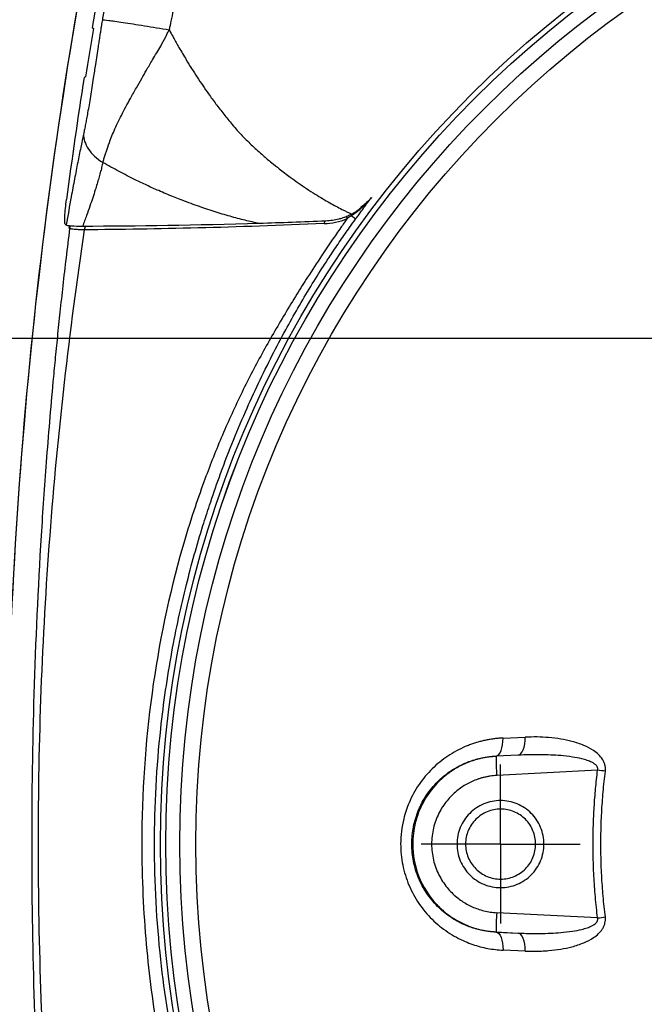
# Model space of a CAD drawing. Header units: millimetres. Extents: x 19 to 819, y 19 to 629.
# Tile 20 of 36: x 354 to 390, y 432 to 489. Entities that reach past the tile are written whole.
import ezdxf

# ---------------------------------------------------------------- set-up
doc = ezdxf.new("R2010")
doc.units = ezdxf.units.MM
doc.header["$LTSCALE"] = 3
doc.linetypes.add('CENTERX2', pattern=[20.32, 12.7, -2.54, 2.54, -2.54])
doc.layers.add('CENTER', color=40, linetype='CENTERX2')
doc.layers.add('DIMENSIONS', color=140, linetype='Continuous', lineweight=25)
doc.styles.add('SLDTEXTSTYLE0', font='TXT', dxfattribs={"width": 0.7})
doc.dimstyles.new('SLDDIMSTYLE0', dxfattribs={"dimtxt": 6.474023, "dimasz": 9.906, "dimexe": 0, "dimexo": 0.0625, "dimgap": 1.618506, "dimtad": 0, "dimtih": 1, "dimtoh": 1, "dimrnd": 1e-09, "dimzin": 12, "dimdsep": 46, "dimtxsty": 'SLDTEXTSTYLE0', "dimsah": 1, "dimcen": 0.09, "dimadec": 0, "dimazin": 3, "dimtfac": 1, "dimtofl": 0, "dimtmove": 0, "dimatfit": 3, "dimfxl": 0, "dimfrac": 2, "dimtolj": 1, "dimtzin": 12, "dimarcsym": 0})
doc.dimstyles.new('SLDDIMSTYLE1', dxfattribs={"dimtxt": 6.474023, "dimasz": 9.906, "dimexe": 0, "dimexo": 0.0625, "dimgap": 1.618506, "dimtad": 0, "dimtih": 1, "dimtoh": 1, "dimrnd": 1e-09, "dimzin": 4, "dimdsep": 46, "dimtxsty": 'SLDTEXTSTYLE0', "dimsah": 1, "dimcen": 0.09, "dimadec": 0, "dimazin": 1, "dimtfac": 1, "dimtmove": 0, "dimatfit": 0, "dimfxl": 0, "dimfrac": 2, "dimtolj": 1, "dimtzin": 12, "dimarcsym": 0})
doc.dimstyles.new('SLDDIMSTYLE2', dxfattribs={"dimtxt": 6.474023, "dimasz": 9.906, "dimexe": 0, "dimexo": 0.0625, "dimgap": 1.618506, "dimtad": 0, "dimtih": 1, "dimtoh": 1, "dimrnd": 1e-09, "dimzin": 12, "dimdsep": 46, "dimtxsty": 'SLDTEXTSTYLE0', "dimsah": 1, "dimcen": 0.09, "dimadec": 0, "dimazin": 3, "dimtfac": 1, "dimtmove": 0, "dimatfit": 0, "dimfxl": 0, "dimfrac": 2, "dimtolj": 1, "dimtzin": 12, "dimarcsym": 0})

# ---------------------------------------------------------------- blocks, each defined once
blk = doc.blocks.new('_D_1')
at = {"layer": 'DIMENSIONS'}
for p, q in [((404.675, 478.543), (404.675, 556.941)), ((440.675, 478.543), (440.675, 556.941)), ((404.675, 547.416), (385.625, 547.416)), ((413.919, 547.416), (411.745, 547.416)), ((411.745, 547.416), (411.745, 537.127)), ((433.157, 547.416), (435.331, 547.416)), ((435.331, 547.416), (435.331, 537.127)), ((440.675, 547.416), (459.725, 547.416)), ((411.745, 537.127), (413.919, 537.127)), ((435.331, 537.127), (433.157, 537.127))]:
    blk.add_line(p, q, dxfattribs=at)
for points in [[(404.675, 547.416), (394.769, 548.94), (394.769, 545.892)], [(440.675, 547.416), (450.581, 545.892), (450.581, 548.94)]]:
    blk.add_solid(points, dxfattribs=at)
at = {"layer": 'DIMENSIONS', "char_height": 6.35, "attachment_point": 1, "style": 'SLDTEXTSTYLE0'}
for s, insert in [('36.0', (413.919, 557.051)), ('1.42', (413.919, 545.313))]:
    blk.add_mtext(s, dxfattribs=dict(at, insert=insert))
blk = doc.blocks.new('_D_2')
at = {"layer": 'DIMENSIONS'}
for p, q in [((353.359, 445.357), (353.359, 586.392)), ((491.99, 445.357), (491.99, 586.392)), ((353.359, 576.867), (405.147, 576.867)), ((413.919, 576.867), (411.745, 576.867)), ((411.745, 576.867), (411.745, 566.578)), ((433.157, 576.867), (435.331, 576.867)), ((435.331, 576.867), (435.331, 566.578)), ((491.99, 576.867), (441.93, 576.867)), ((411.745, 566.578), (413.919, 566.578)), ((435.331, 566.578), (433.157, 566.578))]:
    blk.add_line(p, q, dxfattribs=at)
for points in [[(353.359, 576.867), (363.265, 575.343), (363.265, 578.391)], [(491.99, 576.867), (482.084, 578.391), (482.084, 575.343)]]:
    blk.add_solid(points, dxfattribs=at)
at = {"layer": 'DIMENSIONS', "char_height": 6.35, "attachment_point": 1, "style": 'SLDTEXTSTYLE0'}
for s, insert in [('138.6', (411.226, 586.502)), ('5.46', (413.919, 574.763))]:
    blk.add_mtext(s, dxfattribs=dict(at, insert=insert))
blk = doc.blocks.new('_D_4')
at = {"layer": 'DIMENSIONS'}
for p, q in [((353.359, 445.357), (353.359, 556.941)), ((404.675, 478.543), (404.675, 556.941)), ((313.735, 547.416), (311.561, 547.416)), ((311.561, 547.416), (311.561, 537.127)), ((332.973, 547.416), (335.147, 547.416)), ((335.147, 547.416), (335.147, 537.127)), ((353.359, 547.416), (341.746, 547.416)), ((404.675, 547.416), (353.359, 547.416)), ((311.561, 537.127), (313.735, 537.127)), ((335.147, 537.127), (332.973, 537.127))]:
    blk.add_line(p, q, dxfattribs=at)
for points in [[(353.359, 547.416), (363.265, 545.892), (363.265, 548.94)], [(404.675, 547.416), (394.769, 548.94), (394.769, 545.892)]]:
    blk.add_solid(points, dxfattribs=at)
at = {"layer": 'DIMENSIONS', "char_height": 6.35, "attachment_point": 1, "style": 'SLDTEXTSTYLE0'}
for s, insert in [('51.3', (313.735, 557.051)), ('2.02', (313.735, 545.313))]:
    blk.add_mtext(s, dxfattribs=dict(at, insert=insert))
blk = doc.blocks.new('_D_5')
at = {"layer": 'DIMENSIONS'}
for p, q in [((326.957, 510.863), (326.957, 529.913)), ((418.865, 510.863), (317.432, 510.863)), ((317.338, 493.078), (315.164, 493.078)), ((315.164, 493.078), (315.164, 482.789)), ((336.576, 493.078), (338.75, 493.078)), ((338.75, 493.078), (338.75, 482.789)), ((315.164, 482.789), (317.338, 482.789)), ((338.75, 482.789), (336.576, 482.789)), ((397.605, 470.412), (317.432, 470.412)), ((326.957, 470.412), (326.957, 451.362))]:
    blk.add_line(p, q, dxfattribs=at)
for points in [[(326.957, 510.863), (328.481, 520.769), (325.433, 520.769)], [(326.957, 470.412), (325.433, 460.506), (328.481, 460.506)]]:
    blk.add_solid(points, dxfattribs=at)
at = {"layer": 'DIMENSIONS', "char_height": 6.35, "attachment_point": 1, "style": 'SLDTEXTSTYLE0'}
for s, insert in [('40.5', (317.338, 502.713)), ('1.59', (317.338, 490.974))]:
    blk.add_mtext(s, dxfattribs=dict(at, insert=insert))
blk = doc.blocks.new('_D_7')
at = {"layer": 'DIMENSIONS'}
for p, q in [((397.605, 470.412), (317.432, 470.412)), ((326.957, 470.412), (326.957, 453.185)), ((317.338, 441.446), (315.164, 441.446)), ((315.164, 441.446), (315.164, 431.157)), ((336.576, 441.446), (338.75, 441.446)), ((338.75, 441.446), (338.75, 431.157)), ((315.164, 431.157), (317.338, 431.157)), ((338.75, 431.157), (336.576, 431.157)), ((326.957, 412.682), (326.957, 429.708)), ((397.605, 412.682), (317.432, 412.682))]:
    blk.add_line(p, q, dxfattribs=at)
for points in [[(326.957, 470.412), (325.433, 460.506), (328.481, 460.506)], [(326.957, 412.682), (328.481, 422.588), (325.433, 422.588)]]:
    blk.add_solid(points, dxfattribs=at)
at = {"layer": 'DIMENSIONS', "char_height": 6.35, "attachment_point": 1, "style": 'SLDTEXTSTYLE0'}
for s, insert in [('57.7', (317.338, 451.081)), ('2.27', (317.338, 439.343))]:
    blk.add_mtext(s, dxfattribs=dict(at, insert=insert))
blk = doc.blocks.new('_D_8')
at = {"layer": 'DIMENSIONS'}
for p, q in [((418.865, 510.863), (283.972, 510.863)), ((293.497, 510.863), (293.497, 453.185)), ((283.878, 441.446), (281.704, 441.446)), ((281.704, 441.446), (281.704, 431.157)), ((303.116, 441.446), (305.29, 441.446)), ((305.29, 441.446), (305.29, 431.157)), ((281.704, 431.157), (283.878, 431.157)), ((305.29, 431.157), (303.116, 431.157)), ((293.497, 372.231), (293.497, 429.708)), ((418.865, 372.231), (283.972, 372.231))]:
    blk.add_line(p, q, dxfattribs=at)
for points in [[(293.497, 510.863), (291.973, 500.957), (295.021, 500.957)], [(293.497, 372.231), (295.021, 382.137), (291.973, 382.137)]]:
    blk.add_solid(points, dxfattribs=at)
at = {"layer": 'DIMENSIONS', "char_height": 6.35, "attachment_point": 1, "style": 'SLDTEXTSTYLE0'}
for s, insert in [('138.6', (281.185, 451.081)), ('5.46', (283.878, 439.343))]:
    blk.add_mtext(s, dxfattribs=dict(at, insert=insert))
blk = doc.blocks.new('SW_CENTERMARKSYMBOL_0')
at = {"layer": 'CENTER', "color": 0}
for p, q in [((0, 2.54), (0, 4.54)), ((0, 0), (0, 2.54)), ((-2.54, 0), (-4.54, 0)), ((0, 0), (-2.54, 0)), ((0, 0), (0, -2.54)), ((0, 0), (2.54, 0)), ((2.54, 0), (4.54, 0)), ((0, -2.54), (0, -4.54))]:
    blk.add_line(p, q, dxfattribs=at)

msp = doc.modelspace()

# ---------------------------------------------------------------- linework, layer by layer
for p, q in [((358.275, 488.175), (358.346, 488.124)), ((357.898, 485.367), (357.812, 485.324)), ((356.733, 476.949), (356.783, 476.897)), ((356.98, 476.704), (356.941, 476.745)), ((381.734, 447.601), (382.995, 447.655)), ((382.593, 446.627), (381.332, 446.561)), ((382.593, 446.627), (381.332, 446.571)), ((381.332, 446.571), (381.332, 446.561)), ((387.132, 445.763), (381.371, 445.463)), ((387.132, 437.33), (381.371, 437.631)), ((381.332, 436.532), (382.593, 436.467)), ((381.332, 436.523), (381.332, 436.532)), ((381.332, 436.523), (382.593, 436.467)), ((382.995, 435.439), (381.734, 435.492))]:
    msp.add_line(p, q)
at = {"flags": 128}
for points in [[(381.332, 446.571), (381.414, 446.597), (381.492, 446.659), (381.562, 446.756), (381.623, 446.883), (381.672, 447.036), (381.708, 447.211), (381.729, 447.402), (381.734, 447.601)], [(382.593, 446.627), (382.675, 446.653), (382.753, 446.715), (382.823, 446.811), (382.884, 446.938), (382.933, 447.091), (382.968, 447.266), (382.989, 447.455), (382.995, 447.655)], [(381.332, 436.523), (381.414, 436.496), (381.492, 436.434), (381.562, 436.338), (381.623, 436.211), (381.672, 436.057), (381.708, 435.882), (381.729, 435.692), (381.734, 435.492)], [(382.995, 435.439), (382.989, 435.638), (382.968, 435.828), (382.933, 436.003), (382.884, 436.156), (382.823, 436.283), (382.753, 436.379), (382.675, 436.441), (382.593, 436.467)]]:
    msp.add_lwpolyline(points, dxfattribs=at)
for radius in [60.507, 60.208, 60.207, 59.408, 58.489]:
    msp.add_circle((422.675, 441.547), radius)
for centre, radius, start, end in [((636.591, 441.547), 283.236, 168.88097, 180), ((636.591, 441.547), 283.232, 168.88097, 191.11903), ((640.455, 440.836), 286.123, 169.06143, 170.47665), ((640.455, 440.836), 286.045, 170.48433, 171.0439), ((640.455, 440.836), 286.123, 171.05498, 172.46486), ((373.428, 477.497), 0.364, 176.8944, 192.4235), ((368.122, 470.56), 8.458, 52.1429, 54.1777), ((357.292, 476.698), 0.355, 154.5211, 172.4655), ((357.332, 476.657), 0.355, 148.2179, 172.468), ((358.234, 476.603), 0.418, 142.5995, 177.3695), ((371.987, 476.93), 0.469, 153.1195, 174.3185), ((397.756, 446.585), 16.424, 180.0832, 183.9177), ((329.6, -21.145), 470.439, 82.92116, 82.97548), ((636.591, 441.547), 283.236, 180, 191.11903), ((397.756, 436.508), 16.424, 176.0823, 179.9168), ((329.6, 904.19), 470.391, 277.02525, 277.07957)]:
    msp.add_arc(centre, radius, start, end)
for points, knots in [([(359.925, 494.718), (359.823, 494.161), (359.631, 493.121), (359.374, 491.674), (359.162, 490.454), (358.993, 489.463), (358.894, 488.877), (358.851, 488.623)], [0, 0, 0, 0, 0.275097, 0.512631, 0.712614, 0.875062, 1, 1, 1, 1]), ([(364.214, 494.257), (364.161, 494.048), (364.06, 493.653), (363.915, 493.101), (363.801, 492.73), (363.715, 492.465), (363.643, 492.228), (363.509, 491.736), (363.323, 490.985), (363.104, 490.074), (362.917, 489.243), (362.774, 488.584), (362.701, 488.213), (362.669, 488.049)], [0, 0, 0, 0, 0.101508, 0.191006, 0.267567, 0.283425, 0.321399, 0.383772, 0.522249, 0.684059, 0.822876, 0.921428, 1, 1, 1, 1]), ([(358.851, 488.623), (358.842, 488.567), (358.823, 488.453), (358.794, 488.277), (358.762, 488.076), (358.724, 487.833), (358.688, 487.596), (358.648, 487.339), (358.573, 486.847), (358.466, 486.149), (358.321, 485.197), (358.174, 484.269), (358.044, 483.492), (357.951, 482.972), (357.891, 482.653), (357.834, 482.358), (357.796, 482.18), (357.778, 482.092)], [0, 0, 0, 0, 0.025027, 0.051203, 0.078554, 0.115234, 0.160858, 0.18558, 0.230909, 0.382475, 0.499107, 0.656862, 0.796417, 0.850285, 0.901886, 0.951636, 1, 1, 1, 1]), ([(358.851, 488.623), (358.896, 488.623), (359.015, 488.61), (359.414, 488.558), (359.695, 488.517), (360.39, 488.413), (360.804, 488.349), (361.703, 488.206), (362.186, 488.128), (362.669, 488.049)], [0, 0, 0, 0, 0.25, 0.25, 0.5, 0.5, 0.75, 0.75, 1, 1, 1, 1]), ([(358.879, 480.468), (358.9, 480.541), (358.941, 480.685), (359.009, 480.903), (359.08, 481.119), (359.192, 481.446), (359.335, 481.831), (359.525, 482.294), (359.716, 482.718), (360.018, 483.331), (360.383, 483.999), (360.777, 484.708), (361.087, 485.244), (361.392, 485.776), (361.674, 486.266), (361.949, 486.724), (362.211, 487.155), (362.409, 487.525), (362.566, 487.84), (362.632, 487.976), (362.669, 488.049)], [0, 0, 0, 0, 0.031115, 0.061842, 0.092158, 0.122043, 0.198046, 0.25071, 0.31094, 0.370401, 0.500342, 0.581083, 0.65015, 0.710424, 0.786479, 0.837432, 0.886274, 0.951252, 0.97367, 1, 1, 1, 1]), ([(362.669, 488.049), (362.69, 488.008), (362.769, 487.855), (362.953, 487.516), (363.255, 486.983), (363.7, 486.229), (364.257, 485.341), (364.828, 484.504), (365.337, 483.804), (365.71, 483.323), (366.02, 482.932), (366.276, 482.617), (366.55, 482.3), (366.935, 481.89), (367.423, 481.41), (367.983, 480.899), (368.496, 480.47), (369.011, 480.059), (369.514, 479.675), (370.197, 479.186), (370.951, 478.685), (371.789, 478.188), (372.483, 477.814), (372.898, 477.607), (373.081, 477.516)], [0, 0, 0, 0, 0.008911, 0.033558, 0.074842, 0.128233, 0.204198, 0.279401, 0.326609, 0.37398, 0.399128, 0.424901, 0.454056, 0.481791, 0.536296, 0.58978, 0.632826, 0.669743, 0.721782, 0.759712, 0.838864, 0.904509, 0.95789, 1, 1, 1, 1]), ([(357.778, 482.092), (357.751, 481.967), (357.697, 481.712), (357.615, 481.315), (357.531, 480.898), (357.443, 480.46), (357.354, 480.002), (357.23, 479.355), (357.037, 478.318), (356.879, 477.437), (356.783, 476.897)], [0, 0, 0, 0, 0.076734, 0.156403, 0.239039, 0.32467, 0.413321, 0.505016, 0.696257, 1, 1, 1, 1]), ([(357.778, 482.092), (357.774, 481.957), (357.794, 481.815), (357.886, 481.527), (357.958, 481.381), (358.151, 481.096), (358.272, 480.957), (358.551, 480.697), (358.71, 480.577), (358.879, 480.468)], [0, 0, 0, 0, 0.25, 0.25, 0.5, 0.5, 0.75, 0.75, 1, 1, 1, 1]), ([(358.879, 480.468), (358.857, 480.374), (358.811, 480.18), (358.734, 479.883), (358.647, 479.57), (358.551, 479.243), (358.436, 478.869), (358.299, 478.446), (358.135, 477.96), (357.943, 477.414), (357.803, 477.028), (357.726, 476.818)], [0, 0, 0, 0, 0.073458, 0.151883, 0.235301, 0.323731, 0.417193, 0.540976, 0.672552, 0.821596, 1, 1, 1, 1]), ([(367.811, 476.986), (367.678, 477.014), (367.407, 477.07), (366.996, 477.168), (366.572, 477.276), (366.137, 477.396), (365.689, 477.527), (365.23, 477.67), (364.76, 477.825), (364.278, 477.991), (363.786, 478.169), (363.332, 478.341), (362.755, 478.565), (362.122, 478.833), (361.391, 479.162), (360.638, 479.524), (359.798, 479.954), (359.189, 480.295), (358.879, 480.468)], [0, 0, 0, 0, 0.042292, 0.086077, 0.131364, 0.17816, 0.226472, 0.276305, 0.327662, 0.380548, 0.434964, 0.490912, 0.532294, 0.628407, 0.70569, 0.782478, 0.889188, 1, 1, 1, 1]), ([(374.222, 478.475), (374.183, 478.427), (374.099, 478.325), (373.978, 478.191), (373.84, 478.047), (373.636, 477.851), (373.375, 477.631), (373.161, 477.481), (373.073, 477.418)], [0, 0, 0, 0, 0.1181608, 0.2501018, 0.3433972, 0.5000657, 0.7929694, 1, 1, 1, 1]), ([(373.313, 477.238), (373.359, 477.301), (373.457, 477.437), (373.616, 477.655), (373.797, 477.903), (374.002, 478.18), (374.146, 478.374), (374.222, 478.475)], [0, 0, 0, 0, 0.15144, 0.327079, 0.527012, 0.751303, 1, 1, 1, 1]), ([(356.733, 476.949), (356.719, 476.963), (356.71, 477.01), (356.705, 477.127), (356.704, 477.173), (356.705, 477.278), (356.707, 477.338), (356.717, 477.532), (356.728, 477.684), (356.76, 478.008), (356.78, 478.182), (356.803, 478.356)], [0, 0, 0, 0, 0.25, 0.25, 0.375, 0.375, 0.5, 0.5, 0.75, 0.75, 1, 1, 1, 1]), ([(373.081, 477.516), (373.278, 477.634), (373.555, 477.799), (373.771, 478.041), (373.833, 478.11)], [0, 0, 0, 0, 0.71335, 1, 1, 1, 1]), ([(373.081, 477.517), (373.054, 477.502), (372.999, 477.473), (372.912, 477.43), (372.817, 477.388), (372.696, 477.339), (372.541, 477.285), (372.298, 477.215), (372.049, 477.165), (371.802, 477.135), (371.678, 477.128), (371.617, 477.124)], [0, 0, 0, 0, 0.054644, 0.114575, 0.179942, 0.250857, 0.365168, 0.501215, 0.750092, 0.875515, 1, 1, 1, 1]), ([(373.073, 477.418), (373.031, 477.391), (372.951, 477.338), (372.867, 477.288), (372.826, 477.264)], [0, 0, 0, 0, 0.513453, 1, 1, 1, 1]), ([(357.726, 476.818), (357.47, 476.817), (357.256, 476.823), (356.923, 476.848), (356.81, 476.868), (356.783, 476.897)], [0, 0, 0, 0, 0.5, 0.5, 1, 1, 1, 1]), ([(371.52, 476.977), (368.997, 476.869), (366.605, 476.788), (362.038, 476.673), (359.881, 476.639), (357.817, 476.623)], [0, 0, 0, 0, 0.5, 0.5, 1, 1, 1, 1]), ([(372.826, 477.264), (372.707, 477.093), (372.422, 476.687), (371.935, 475.979), (371.301, 475.038), (370.628, 474.008), (369.699, 472.538), (368.828, 471.086), (367.967, 469.562), (367.134, 468.001), (366.358, 466.394), (365.637, 464.749), (365.126, 463.496), (364.598, 462.106), (364.016, 460.438), (362.794, 456.474), (361.488, 450.153), (361.039, 443.462), (361.146, 438.665), (361.392, 435.005), (361.859, 431.428), (362.498, 428.202), (363.035, 425.966), (363.568, 424.06), (364.14, 422.288), (364.691, 420.751), (365.26, 419.283), (365.977, 417.577), (366.86, 415.664), (367.957, 413.528), (369.163, 411.408), (370.196, 409.738), (371.043, 408.433), (371.635, 407.547), (372.253, 406.646), (372.635, 406.102), (372.826, 405.83)], [0, 0, 0, 0, 0.008197, 0.019417, 0.033698, 0.05269, 0.067662, 0.101882, 0.119072, 0.136336, 0.171286, 0.189061, 0.206796, 0.224379, 0.247374, 0.276078, 0.38703, 0.499501, 0.53816, 0.575066, 0.643286, 0.679422, 0.703939, 0.733471, 0.756994, 0.776966, 0.797552, 0.81874, 0.849567, 0.880168, 0.912932, 0.945213, 0.957161, 0.973923, 0.987, 1, 1, 1, 1]), ([(373.315, 405.853), (373.194, 406.021), (372.794, 406.578), (372.169, 407.486), (371.449, 408.583), (370.488, 410.118), (369.517, 411.797), (368.514, 413.695), (367.535, 415.685), (366.506, 418.013), (365.578, 420.412), (364.86, 422.496), (363.978, 425.351), (363.192, 428.524), (362.551, 432.049), (362.005, 436.141), (361.712, 441.544), (362.03, 447.42), (362.747, 452.363), (363.459, 455.662), (364.093, 458.06), (364.539, 459.571), (365.012, 461.04), (365.552, 462.596), (366.231, 464.376), (367.216, 466.721), (368.247, 468.894), (369.505, 471.273), (370.483, 472.968), (371.373, 474.39), (371.942, 475.262), (372.438, 476), (372.906, 476.673), (373.199, 477.08), (373.313, 477.238)], [0, 0, 0, 0, 0.0081405, 0.027018, 0.0433699, 0.0597808, 0.0982924, 0.1197045, 0.1443433, 0.1856469, 0.2199017, 0.2456033, 0.2724209, 0.3375178, 0.3741081, 0.4133891, 0.4999364, 0.586609, 0.6445166, 0.6963689, 0.7193187, 0.7421731, 0.7583463, 0.780098, 0.8070309, 0.8333273, 0.8802755, 0.901707, 0.939306, 0.9573198, 0.9677321, 0.9802749, 0.9923218, 1, 1, 1, 1]), ([(356.98, 476.704), (356.912, 476.144), (356.778, 475.053), (356.595, 473.46), (356.43, 471.955), (356.283, 470.539), (356.151, 469.21), (355.925, 466.829), (355.643, 463.49), (355.234, 457.548), (354.902, 450.276), (354.772, 441.547), (354.902, 432.818), (355.234, 425.546), (355.643, 419.604), (355.962, 415.822), (356.289, 412.466), (356.599, 409.544), (356.848, 407.481), (356.98, 406.39)], [0, 0, 0, 0, 0.024017, 0.046765, 0.068243, 0.088451, 0.107391, 0.12506, 0.190258, 0.25, 0.378547, 0.5, 0.621452, 0.75, 0.809742, 0.87494, 0.911549, 0.953235, 1, 1, 1, 1]), ([(357.817, 476.623), (356.952, 470.821), (356.285, 464.993), (355.4, 453.296), (355.179, 447.428), (355.179, 435.667), (355.4, 429.799), (356.285, 418.101), (356.952, 412.273), (357.817, 406.471)], [0, 0, 0, 0, 0.25, 0.25, 0.5, 0.5, 0.75, 0.75, 1, 1, 1, 1]), ([(357.817, 476.623), (357.777, 476.623), (357.698, 476.624), (357.589, 476.627), (357.487, 476.631), (357.395, 476.635), (357.311, 476.641), (357.211, 476.649), (357.108, 476.662), (357.019, 476.681), (356.993, 476.696), (356.98, 476.704)], [0, 0, 0, 0, 0.083737, 0.167374, 0.250775, 0.333809, 0.416345, 0.498259, 0.663058, 0.830671, 1, 1, 1, 1]), ([(381.734, 447.601), (381.653, 447.597), (381.49, 447.588), (381.247, 447.563), (381.004, 447.529), (380.763, 447.485), (380.523, 447.431), (380.284, 447.367), (380.046, 447.293), (379.809, 447.209), (379.48, 447.075), (379.064, 446.875), (378.576, 446.581), (378.114, 446.241), (377.539, 445.726), (376.908, 444.975), (376.37, 443.995), (375.986, 442.851), (375.836, 441.636), (375.964, 440.341), (376.326, 439.181), (376.902, 438.128), (377.533, 437.374), (378.109, 436.857), (378.572, 436.515), (379.062, 436.219), (379.54, 435.989), (379.996, 435.813), (380.426, 435.683), (380.859, 435.586), (381.295, 435.52), (381.588, 435.501), (381.734, 435.492)], [0, 0, 0, 0, 0.013862, 0.027688, 0.041496, 0.055305, 0.069133, 0.083, 0.096924, 0.110925, 0.125024, 0.156255, 0.187429, 0.218745, 0.249899, 0.312209, 0.374724, 0.424742, 0.499599, 0.561853, 0.624546, 0.687222, 0.749633, 0.780924, 0.812379, 0.843651, 0.874983, 0.900288, 0.92533, 0.950222, 0.975076, 1, 1, 1, 1]), ([(387.575, 445.708), (387.578, 445.739), (387.583, 445.799), (387.582, 445.89), (387.573, 445.979), (387.555, 446.067), (387.528, 446.154), (387.494, 446.24), (387.451, 446.325), (387.359, 446.474), (387.183, 446.677), (386.835, 446.947), (386.323, 447.21), (385.691, 447.414), (385.016, 447.555), (384.354, 447.635), (383.673, 447.672), (383.224, 447.66), (382.995, 447.655)], [0, 0, 0, 0, 0.015438, 0.030642, 0.04578, 0.061022, 0.076533, 0.092472, 0.108982, 0.126193, 0.184625, 0.251491, 0.365865, 0.500977, 0.620115, 0.750552, 0.872285, 1, 1, 1, 1]), ([(381.332, 436.523), (381.255, 436.527), (381.104, 436.535), (380.881, 436.561), (380.666, 436.594), (380.459, 436.636), (380.261, 436.684), (380.071, 436.738), (379.889, 436.798), (379.717, 436.862), (379.308, 437.03), (378.705, 437.362), (377.962, 437.978), (377.349, 438.722), (376.878, 439.597), (376.586, 440.55), (376.487, 441.553), (376.588, 442.555), (376.882, 443.506), (377.354, 444.379), (377.967, 445.12), (378.709, 445.733), (379.353, 446.088), (379.859, 446.288), (380.188, 446.393), (380.546, 446.479), (380.93, 446.544), (381.195, 446.562), (381.332, 446.571)], [0, 0, 0, 0, 0.016159, 0.031811, 0.046956, 0.061594, 0.075725, 0.08935, 0.102467, 0.115078, 0.127182, 0.192863, 0.253249, 0.316953, 0.377502, 0.439493, 0.500382, 0.561246, 0.623229, 0.683652, 0.747234, 0.807401, 0.872836, 0.894984, 0.918774, 0.944207, 0.971282, 1, 1, 1, 1]), ([(381.332, 446.561), (381.256, 446.556), (381.105, 446.546), (380.881, 446.519), (380.664, 446.483), (380.454, 446.438), (380.25, 446.386), (380.053, 446.327), (379.863, 446.262), (379.68, 446.19), (379.505, 446.114), (379.336, 446.033), (379.176, 445.949), (379.022, 445.861), (378.876, 445.77), (378.737, 445.677), (378.605, 445.583), (378.48, 445.487), (378.361, 445.39), (378.25, 445.293), (378.144, 445.196), (378.045, 445.1), (377.677, 444.722), (377.139, 443.982), (376.675, 442.788), (376.496, 441.34), (376.809, 439.659), (377.553, 438.486), (378.137, 437.902), (378.343, 437.717), (378.572, 437.532), (378.827, 437.352), (379.108, 437.18), (379.415, 437.018), (379.748, 436.872), (380.109, 436.745), (380.495, 436.642), (380.905, 436.565), (381.188, 436.543), (381.332, 436.532)], [0, 0, 0, 0, 0.015092, 0.029869, 0.044331, 0.058476, 0.072306, 0.08582, 0.099018, 0.111901, 0.124468, 0.136719, 0.148655, 0.160274, 0.171578, 0.182566, 0.193239, 0.203595, 0.213636, 0.223361, 0.23277, 0.241863, 0.25064, 0.336729, 0.419995, 0.500437, 0.621782, 0.749393, 0.766429, 0.784614, 0.803949, 0.824434, 0.846067, 0.868851, 0.892783, 0.917864, 0.944094, 0.971473, 1, 1, 1, 1]), ([(387.132, 445.763), (387.136, 445.779), (387.144, 445.812), (387.143, 445.862), (387.134, 445.911), (387.114, 445.959), (387.085, 446.006), (387.046, 446.052), (386.997, 446.097), (386.939, 446.14), (386.872, 446.182), (386.743, 446.251), (386.527, 446.336), (386.157, 446.439), (385.649, 446.533), (385.061, 446.599), (384.433, 446.639), (383.846, 446.654), (383.222, 446.652), (382.816, 446.636), (382.593, 446.627)], [0, 0, 0, 0, 0.010049, 0.019819, 0.029689, 0.040026, 0.051153, 0.063328, 0.076751, 0.091569, 0.107894, 0.125807, 0.181804, 0.250823, 0.362378, 0.500484, 0.615776, 0.750271, 0.862298, 1, 1, 1, 1]), ([(381.371, 445.463), (381.309, 445.459), (381.187, 445.451), (381.004, 445.428), (380.823, 445.397), (380.644, 445.358), (380.466, 445.31), (380.131, 445.203), (379.654, 444.99), (379.054, 444.581), (378.5, 444.027), (378.035, 443.31), (377.725, 442.465), (377.616, 441.547), (377.725, 440.629), (378.035, 439.784), (378.5, 439.066), (379.054, 438.513), (379.653, 438.104), (380.187, 437.866), (380.642, 437.732), (381.004, 437.66), (381.248, 437.64), (381.371, 437.631)], [0, 0, 0, 0, 0.015512, 0.030959, 0.046374, 0.061791, 0.077244, 0.092768, 0.150562, 0.208398, 0.274994, 0.346717, 0.422315, 0.500012, 0.57771, 0.653308, 0.725031, 0.791627, 0.849419, 0.907257, 0.938207, 0.96903, 1, 1, 1, 1]), ([(387.132, 437.33), (387.108, 437.53), (387.061, 437.93), (387.004, 438.532), (386.956, 439.133), (386.919, 439.736), (386.893, 440.339), (386.877, 440.943), (386.87, 441.698), (386.884, 442.604), (386.933, 443.659), (387.012, 444.713), (387.092, 445.413), (387.132, 445.763)], [0, 0, 0, 0, 0.071477, 0.142901, 0.214295, 0.285681, 0.35708, 0.428515, 0.500007, 0.625051, 0.749986, 0.87493, 1, 1, 1, 1]), ([(387.575, 437.385), (387.551, 437.582), (387.505, 437.977), (387.448, 438.57), (387.401, 439.164), (387.364, 439.759), (387.338, 440.355), (387.323, 440.951), (387.317, 441.547), (387.323, 442.143), (387.338, 442.739), (387.364, 443.334), (387.401, 443.929), (387.448, 444.523), (387.505, 445.117), (387.551, 445.511), (387.575, 445.708)], [0, 0, 0, 0, 0.071419, 0.142842, 0.214269, 0.285699, 0.357132, 0.428565, 0.5, 0.571435, 0.642869, 0.714301, 0.785731, 0.857158, 0.928581, 1, 1, 1, 1]), ([(379.104, 441.547), (379.104, 441.709), (379.135, 442.034), (379.278, 442.503), (379.509, 442.935), (379.819, 443.314), (380.199, 443.624), (380.63, 443.856), (381.099, 443.997), (381.586, 444.046), (382.074, 443.997), (382.543, 443.856), (382.974, 443.624), (383.354, 443.314), (383.664, 442.935), (383.895, 442.503), (384.037, 442.034), (384.086, 441.547), (384.037, 441.059), (383.895, 440.59), (383.664, 440.159), (383.354, 439.78), (382.974, 439.47), (382.543, 439.238), (382.074, 439.097), (381.586, 439.048), (381.099, 439.097), (380.63, 439.238), (380.199, 439.47), (379.819, 439.78), (379.509, 440.159), (379.278, 440.59), (379.135, 441.059), (379.104, 441.384), (379.104, 441.547)], [0, 0, 0, 0, 0.031234, 0.062504, 0.093752, 0.125001, 0.15625, 0.187502, 0.218752, 0.250005, 0.281256, 0.312508, 0.343758, 0.375008, 0.406256, 0.437505, 0.468752, 0.499999, 0.531246, 0.562494, 0.593741, 0.624991, 0.65624, 0.687491, 0.718742, 0.749994, 0.781245, 0.812497, 0.843747, 0.874998, 0.906246, 0.937494, 0.96873, 1, 1, 1, 1]), ([(379.595, 441.547), (379.595, 441.678), (379.608, 441.809), (379.659, 442.065), (379.697, 442.191), (379.797, 442.433), (379.859, 442.549), (380.005, 442.767), (380.088, 442.868), (380.273, 443.054), (380.375, 443.137), (380.593, 443.282), (380.709, 443.344), (380.951, 443.445), (381.076, 443.483), (381.333, 443.534), (381.464, 443.547), (381.726, 443.547), (381.857, 443.534), (382.114, 443.483), (382.239, 443.445), (382.481, 443.344), (382.597, 443.282), (382.815, 443.137), (382.917, 443.054), (383.102, 442.868), (383.185, 442.767), (383.331, 442.549), (383.393, 442.433), (383.493, 442.191), (383.531, 442.065), (383.582, 441.809), (383.595, 441.678), (383.595, 441.416), (383.582, 441.285), (383.531, 441.028), (383.493, 440.902), (383.393, 440.66), (383.331, 440.544), (383.185, 440.327), (383.102, 440.225), (382.917, 440.04), (382.815, 439.957), (382.597, 439.811), (382.481, 439.749), (382.239, 439.649), (382.114, 439.611), (381.857, 439.56), (381.726, 439.547), (381.464, 439.547), (381.333, 439.56), (381.076, 439.611), (380.951, 439.649), (380.709, 439.749), (380.593, 439.811), (380.375, 439.957), (380.273, 440.04), (380.088, 440.225), (380.005, 440.327), (379.859, 440.544), (379.797, 440.66), (379.697, 440.902), (379.659, 441.028), (379.608, 441.285), (379.595, 441.416), (379.595, 441.547)], [-6.283185, -6.283185, -6.283185, -6.283185, -6.086836, -6.086836, -5.890486, -5.890486, -5.694137, -5.694137, -5.497787, -5.497787, -5.301438, -5.301438, -5.105088, -5.105088, -4.908739, -4.908739, -4.712389, -4.712389, -4.516039, -4.516039, -4.31969, -4.31969, -4.12334, -4.12334, -3.926991, -3.926991, -3.730641, -3.730641, -3.534292, -3.534292, -3.337942, -3.337942, -3.141593, -3.141593, -2.945243, -2.945243, -2.748894, -2.748894, -2.552544, -2.552544, -2.356194, -2.356194, -2.159845, -2.159845, -1.963495, -1.963495, -1.767146, -1.767146, -1.570796, -1.570796, -1.374447, -1.374447, -1.178097, -1.178097, -0.981748, -0.981748, -0.785398, -0.785398, -0.589049, -0.589049, -0.392699, -0.392699, -0.19635, -0.19635, 0, 0, 0, 0]), ([(382.593, 436.467), (382.747, 436.46), (383.035, 436.448), (383.441, 436.441), (383.911, 436.441), (384.433, 436.454), (385.061, 436.494), (385.649, 436.561), (386.157, 436.654), (386.526, 436.758), (386.767, 436.852), (386.935, 436.947), (387.044, 437.034), (387.116, 437.128), (387.15, 437.231), (387.138, 437.298), (387.132, 437.33)], [0, 0, 0, 0, 0.094675, 0.177942, 0.2498, 0.384322, 0.499654, 0.637786, 0.74938, 0.818408, 0.874429, 0.908667, 0.936889, 0.960142, 0.980268, 1, 1, 1, 1]), ([(382.995, 435.439), (383.111, 435.435), (383.341, 435.427), (383.681, 435.429), (384.012, 435.441), (384.464, 435.472), (385.016, 435.538), (385.692, 435.679), (386.323, 435.884), (386.835, 436.146), (387.184, 436.417), (387.38, 436.643), (387.496, 436.848), (387.558, 437.023), (387.588, 437.204), (387.579, 437.325), (387.575, 437.385)], [0, 0, 0, 0, 0.064643, 0.12774, 0.189343, 0.249503, 0.379948, 0.499107, 0.634229, 0.748622, 0.815495, 0.873936, 0.907632, 0.93905, 0.969393, 1, 1, 1, 1])]:
    msp.add_open_spline(points, degree=3, knots=knots)
for points in [[(374.222, 478.475), (374.045, 478.262), (373.843, 478.075), (373.621, 477.912)], [(372.826, 477.264), (372.813, 477.322), (372.807, 477.378), (372.812, 477.417)], [(367.811, 476.986), (364.202, 476.878), (360.851, 476.828), (357.726, 476.818)], [(371.617, 477.124), (370.314, 477.07), (369.039, 477.022), (367.811, 476.986)], [(371.52, 476.977), (371.955, 476.995), (372.391, 477.083), (372.826, 477.264)]]:
    msp.add_open_spline(points, degree=3)

# ---------------------------------------------------------------- block references
at = {"layer": 'CENTER'}
msp.add_blockref('SW_CENTERMARKSYMBOL_0', (381.595, 441.547), dxfattribs=at)

# ---------------------------------------------------------------- dimensions: what is measured, and where the dimension line sits
at = {"layer": 'DIMENSIONS'}
for base, p1, p2, dimstyle, picture, middle in [((491.99, 576.867), (353.359, 441.547), (491.99, 441.547), 'SLDDIMSTYLE0', '_D_2', (423.538, 576.867)), ((353.359, 547.416), (404.675, 474.733), (353.359, 441.547), 'SLDDIMSTYLE0', '_D_4', (323.354, 547.416)), ((440.675, 547.416), (404.675, 474.733), (440.675, 474.733), 'SLDDIMSTYLE1', '_D_1', (423.538, 547.416))]:
    dim = msp.add_linear_dim(base=base, p1=p1, p2=p2, dimstyle=dimstyle, dxfattribs=at)
    dim.commit()
    dim.dimension.update_dxf_attribs({"geometry": picture, "text_midpoint": middle, "dimtype": 160})
for base, p1, p2, dimstyle, picture, middle in [((326.957, 470.412), (422.675, 510.863), (401.415, 470.412), 'SLDDIMSTYLE2', '_D_5', (326.957, 493.078)), ((293.497, 372.231), (422.675, 510.863), (422.675, 372.231), 'SLDDIMSTYLE0', '_D_8', (293.497, 441.446)), ((326.957, 412.682), (401.415, 470.412), (401.415, 412.682), 'SLDDIMSTYLE0', '_D_7', (326.957, 441.446))]:
    dim = msp.add_linear_dim(base=base, p1=p1, p2=p2, angle=90, dimstyle=dimstyle, dxfattribs=at)
    dim.commit()
    dim.dimension.update_dxf_attribs({"geometry": picture, "text_midpoint": middle, "dimtype": 160})

doc.saveas('drawing.dxf')
